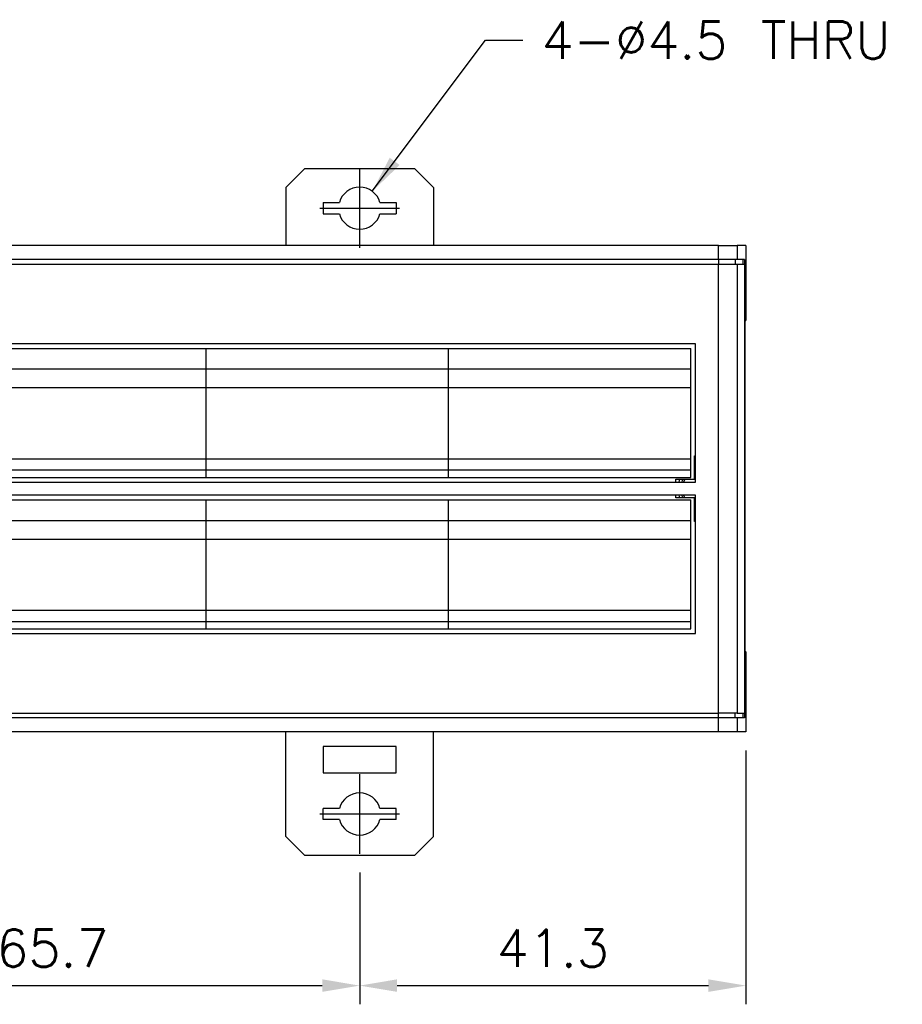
# Model space of a CAD drawing. Header units: millimetres. Extents: x 0 to 594, y 0 to 420.
# Tile 11 of 22: x 192 to 287, y 197 to 303. Entities that reach past the tile are written whole.
import ezdxf

# ---------------------------------------------------------------- set-up
doc = ezdxf.new("R2010")
doc.units = ezdxf.units.MM
doc.header["$PDSIZE"] = -1
doc.linetypes.add('CENTER2', pattern=[28.575, 19.05, -3.175, 3.175, -3.175])
doc.styles.get("Standard").update_dxf_attribs({"font": 'txt.shx', "bigfont": 'whgtxt.shx'})
doc.dimstyles.new('ISO-25', dxfattribs={"dimtxt": 2.5, "dimasz": 2.5, "dimexe": 1.25, "dimexo": 0.625, "dimtad": 1, "dimtxsty": 'Standard', "dimcen": 2.5, "dimadec": 0, "dimazin": 0, "dimtfac": 1, "dimtmove": 0, "dimatfit": 3, "dimfxl": 0, "dimarcsym": 0})

# ---------------------------------------------------------------- blocks, each defined once
blk = doc.blocks.new('*D13')
at = {"color": 8, "lineweight": -2}
for p, q in [((163.04, 211.56), (163.04, 197.45)), ((228.74, 211.56), (228.74, 197.45)), ((167.04, 199.45), (224.74, 199.45))]:
    blk.add_line(p, q, dxfattribs=at)
at = {"color": 8}
for points in [[(167.04, 200.12), (167.04, 198.78), (163.04, 199.45)], [(224.74, 200.12), (224.74, 198.78), (228.74, 199.45)]]:
    blk.add_solid(points, dxfattribs=at)
at = {"layer": 'Defpoints', "color": 0}
for p in [(163.04, 213.56), (228.74, 213.56), (228.74, 199.45)]:
    blk.add_point(p, dxfattribs=at)
at = {"color": 3, "insert": (195.89, 203.45), "char_height": 4, "attachment_point": 5}
blk.add_mtext('\\A1;65.7', dxfattribs=at)
blk = doc.blocks.new('*D14')
at = {"color": 8, "lineweight": -2}
for p, q in [((270.04, 224.61), (270.04, 197.45)), ((228.74, 211.56), (228.74, 197.45)), ((232.74, 199.45), (266.04, 199.45))]:
    blk.add_line(p, q, dxfattribs=at)
at = {"color": 8}
for points in [[(232.74, 200.12), (232.74, 198.78), (228.74, 199.45)], [(266.04, 200.12), (266.04, 198.78), (270.04, 199.45)]]:
    blk.add_solid(points, dxfattribs=at)
at = {"layer": 'Defpoints', "color": 0}
for p in [(270.04, 226.61), (228.74, 213.56), (270.04, 199.45)]:
    blk.add_point(p, dxfattribs=at)
at = {"color": 3, "insert": (249.39, 203.45), "char_height": 4, "attachment_point": 5}
blk.add_mtext('\\A1;41.3', dxfattribs=at)

msp = doc.modelspace()

# ---------------------------------------------------------------- linework, layer by layer
for p, q in [((222.838, 286.8087), (220.838, 284.8087)), ((234.638, 286.8087), (222.838, 286.8087)), ((236.638, 284.8087), (234.638, 286.8087)), ((220.838, 284.8087), (220.838, 278.6087)), ((236.638, 284.8087), (236.638, 278.6087)), ((224.838, 283.2087), (226.5695, 283.2087)), ((224.838, 283.2087), (224.838, 282.0087)), ((230.9065, 283.2087), (232.638, 283.2087)), ((232.638, 283.2087), (232.638, 282.0087)), ((224.838, 282.0087), (226.5695, 282.0087)), ((230.9065, 282.0087), (232.638, 282.0087)), ((267.112, 278.6087), (148.038, 278.6087)), ((267.112, 277.1087), (267.112, 278.6087)), ((267.112, 278.6087), (269.1106, 278.6087)), ((269.1106, 278.6087), (269.1106, 277.1087)), ((270.038, 278.6087), (269.1106, 278.6087)), ((270.038, 278.6087), (270.038, 270.6087)), ((267.112, 277.1087), (148.038, 277.1087)), ((269.1106, 277.1087), (267.112, 277.1087)), ((267.112, 277.1087), (267.112, 276.6087)), ((268.9108, 277.1087), (268.9108, 276.6087)), ((269.9059, 277.1087), (269.1106, 277.1087)), ((269.7058, 277.1087), (269.7058, 276.6087)), ((269.9059, 277.1087), (269.9059, 228.1086)), ((148.038, 276.6087), (267.112, 276.6087)), ((267.112, 228.6087), (267.112, 276.6087)), ((267.112, 276.6087), (269.1106, 276.6087)), ((269.1106, 276.6087), (269.1106, 228.6087)), ((269.1106, 276.6087), (269.8871, 276.6087)), ((269.8871, 276.6087), (269.8871, 228.6087)), ((269.9625, 235.2086), (269.9625, 270.6087)), ((269.9625, 270.6087), (270.038, 270.6087)), ((264.638, 268.1087), (160.038, 268.1087)), ((186.438, 267.6087), (212.338, 267.6087)), ((212.338, 267.6087), (238.238, 267.6087)), ((212.338, 265.4087), (212.338, 267.6087)), ((238.238, 267.6087), (264.138, 267.6087)), ((238.238, 265.4087), (238.238, 267.6087)), ((264.138, 265.4087), (264.138, 267.6087)), ((264.638, 253.3087), (264.638, 268.1087)), ((186.438, 265.4087), (212.338, 265.4087)), ((212.338, 265.4087), (238.238, 265.4087)), ((212.338, 263.4087), (212.338, 265.4087)), ((238.238, 265.4087), (264.138, 265.4087)), ((238.238, 263.4087), (238.238, 265.4087)), ((264.138, 263.4087), (264.138, 265.4087)), ((186.438, 263.4087), (212.338, 263.4087)), ((212.338, 263.4087), (238.238, 263.4087)), ((212.338, 255.8087), (212.338, 263.4087)), ((238.238, 263.4087), (264.138, 263.4087)), ((238.238, 255.8087), (238.238, 263.4087)), ((264.138, 255.8087), (264.138, 263.4087)), ((264.538, 256.1086), (264.638, 256.1086)), ((264.538, 253.6086), (264.538, 256.1086)), ((186.438, 255.8087), (212.338, 255.8087)), ((212.338, 255.8087), (238.238, 255.8087)), ((212.338, 254.6087), (212.338, 255.8087)), ((238.238, 255.8087), (264.138, 255.8087)), ((238.238, 254.6087), (238.238, 255.8087)), ((264.138, 254.6087), (264.138, 255.8087)), ((264.638, 255.5417), (264.538, 255.4918)), ((264.538, 255.0906), (264.638, 255.1483)), ((264.638, 254.9756), (264.538, 254.9135)), ((186.438, 254.6087), (212.338, 254.6087)), ((212.338, 253.8087), (212.338, 254.6087)), ((212.338, 254.6087), (238.238, 254.6087)), ((238.238, 254.6087), (264.138, 254.6087)), ((238.238, 253.8087), (238.238, 254.6087)), ((264.138, 253.8087), (264.138, 254.6087)), ((160.038, 253.3087), (264.638, 253.3087)), ((186.438, 253.8087), (212.338, 253.8087)), ((212.338, 253.8087), (238.238, 253.8087)), ((238.238, 253.8087), (264.138, 253.8087)), ((262.538, 253.6086), (264.538, 253.6086)), ((262.538, 253.3087), (262.538, 253.6086)), ((262.9457, 253.6086), (262.8643, 253.3087)), ((264.638, 251.9086), (160.038, 251.9086)), ((262.538, 251.6087), (262.538, 251.9086)), ((262.8643, 251.9086), (262.9457, 251.6087)), ((264.638, 237.1086), (264.638, 251.9086)), ((186.438, 251.4087), (212.338, 251.4087)), ((212.338, 249.2086), (212.338, 251.4087)), ((212.338, 251.4087), (238.238, 251.4087)), ((238.238, 251.4087), (264.138, 251.4087)), ((238.238, 249.2086), (238.238, 251.4087)), ((264.538, 251.6087), (262.538, 251.6087)), ((264.138, 249.2086), (264.138, 251.4087)), ((264.538, 249.1086), (264.538, 251.6087)), ((264.538, 250.3038), (264.638, 250.2417)), ((264.638, 250.069), (264.538, 250.1267)), ((264.538, 249.7255), (264.638, 249.6757)), ((186.438, 249.2086), (212.338, 249.2086)), ((212.338, 247.2087), (212.338, 249.2086)), ((212.338, 249.2086), (238.238, 249.2086)), ((238.238, 249.2086), (264.138, 249.2086)), ((238.238, 247.2087), (238.238, 249.2086)), ((264.138, 247.2087), (264.138, 249.2086)), ((264.638, 249.1086), (264.538, 249.1086)), ((186.438, 247.2087), (212.338, 247.2087)), ((212.338, 239.6086), (212.338, 247.2087)), ((212.338, 247.2087), (238.238, 247.2087)), ((238.238, 247.2087), (264.138, 247.2087)), ((238.238, 239.6086), (238.238, 247.2087)), ((264.138, 239.6086), (264.138, 247.2087)), ((186.438, 239.6086), (212.338, 239.6086)), ((212.338, 238.4087), (212.338, 239.6086)), ((212.338, 239.6086), (238.238, 239.6086)), ((238.238, 239.6086), (264.138, 239.6086)), ((238.238, 238.4087), (238.238, 239.6086)), ((264.138, 238.4087), (264.138, 239.6086)), ((186.438, 238.4087), (212.338, 238.4087)), ((212.338, 237.6087), (212.338, 238.4087)), ((212.338, 238.4087), (238.238, 238.4087)), ((238.238, 237.6087), (238.238, 238.4087)), ((238.238, 238.4087), (264.138, 238.4087)), ((264.138, 237.6087), (264.138, 238.4087)), ((160.038, 237.1086), (264.638, 237.1086)), ((186.438, 237.6087), (212.338, 237.6087)), ((212.338, 237.6087), (238.238, 237.6087)), ((238.238, 237.6087), (264.138, 237.6087)), ((270.038, 235.1388), (269.9625, 235.2086)), ((270.038, 235.1388), (270.038, 226.6087)), ((148.038, 228.6087), (267.112, 228.6087)), ((269.1106, 228.6087), (267.112, 228.6087)), ((267.112, 228.1086), (267.112, 228.6087)), ((268.9108, 228.1086), (268.9108, 228.6087)), ((269.1106, 228.6087), (269.8871, 228.6087)), ((269.7058, 228.6087), (269.7058, 228.1086)), ((267.112, 228.1086), (148.038, 228.1086)), ((267.112, 226.6087), (267.112, 228.1086)), ((269.1106, 228.1086), (267.112, 228.1086)), ((269.1106, 228.1086), (269.1106, 226.6087)), ((269.9059, 228.1086), (269.1106, 228.1086)), ((267.112, 226.6087), (148.038, 226.6087)), ((220.838, 215.4087), (220.838, 226.6087)), ((236.638, 215.4087), (236.638, 226.6087)), ((269.1106, 226.6087), (267.112, 226.6087)), ((270.038, 226.6087), (269.1106, 226.6087)), ((232.638, 225.0087), (224.838, 225.0087)), ((224.838, 225.0087), (224.838, 222.2087)), ((232.638, 222.2087), (232.638, 225.0087)), ((224.838, 222.2087), (232.638, 222.2087)), ((224.838, 217.2087), (224.838, 218.4086)), ((226.5695, 218.4086), (224.838, 218.4086)), ((232.638, 218.4086), (230.9065, 218.4086)), ((232.638, 217.2087), (232.638, 218.4086)), ((226.5695, 217.2087), (224.838, 217.2087)), ((232.638, 217.2087), (230.9065, 217.2087)), ((220.838, 215.4087), (222.838, 213.4087)), ((234.638, 213.4087), (236.638, 215.4087)), ((222.838, 213.4087), (234.638, 213.4087))]:
    msp.add_line(p, q)
at = {"color": 1, "linetype": 'CENTER2'}
for p, q in [((228.738, 286.8587), (228.738, 278.3587)), ((224.488, 282.6087), (232.988, 282.6087)), ((228.738, 222.0587), (228.738, 213.5587)), ((224.488, 217.8087), (232.988, 217.8087))]:
    msp.add_line(p, q, dxfattribs=at)
at = {"flags": 128}
for points in [[(263.2237, 253.3087), (263.2799, 253.5048), (263.3159, 253.6086)], [(263.4763, 253.6086), (263.4593, 253.564), (263.3786, 253.3087)], [(263.3159, 251.6087), (263.2799, 251.7125), (263.2237, 251.9086)], [(263.3786, 251.9086), (263.4593, 251.6533), (263.4763, 251.6087)]]:
    msp.add_lwpolyline(points, dxfattribs=at)
for centre, start, end in [((228.738, 282.6087), 15.46601, 164.53399), ((228.738, 282.6087), 195.46601, 344.53399), ((228.738, 217.8087), 15.46601, 164.53399), ((228.738, 217.8087), 195.46601, 344.53399)]:
    msp.add_arc(centre, 2.25, start, end)

# ---------------------------------------------------------------- texts
at = {"color": 3, "insert": (248.1855, 302.583), "char_height": 4, "attachment_point": 1}
msp.add_mtext('\\A1;4-%%C4.5 THRU', dxfattribs=at)

# ---------------------------------------------------------------- dimensions: what is measured, and where the dimension line sits
for base, p1, p2, picture, middle in [((270.038, 199.4492), (228.738, 213.5587), (270.038, 226.6087), '*D14', (249.388, 203.4492)), ((228.738, 199.4492), (163.038, 213.5587), (228.738, 213.5587), '*D13', (195.888, 203.4492))]:
    dim = msp.add_linear_dim(base=base, p1=p1, p2=p2, dimstyle='ISO-25', override={"dimscale": 2, "dimtxt": 2, "dimasz": 2, "dimexe": 1, "dimexo": 1, "dimgap": 1, "dimdec": 3, "dimzin": 9, "dimdsep": 46, "dimcen": 0, "dimclrd": 8, "dimclre": 8, "dimclrt": 3, "dimadec": 3, "dimazin": 2, "dimtdec": 3, "dimfxl": 0.6, "dimtolj": 1, "dimtzin": 1, "dimarcsym": 1})
    dim.commit()
    dim.dimension.update_dxf_attribs({"geometry": picture, "text_midpoint": middle})

# ---------------------------------------------------------------- leaders
at = {"annotation_type": 0, "has_hookline": 1, "hookline_direction": 0, "text_width": 38.5833}
msp.add_leader([(230.0859, 284.4103), (242.1855, 300.583), (246.1855, 300.583)], dimstyle='ISO-25', override={"dimscale": 2, "dimtxt": 2, "dimasz": 2, "dimexe": 1, "dimexo": 1, "dimgap": 1, "dimtad": 0, "dimdec": 3, "dimzin": 9, "dimdsep": 46, "dimcen": 0, "dimclrd": 8, "dimclre": 8, "dimclrt": 3, "dimadec": 3, "dimazin": 2, "dimtdec": 3, "dimfxl": 0.6, "dimtolj": 1, "dimtzin": 1, "dimarcsym": 1}, dxfattribs=at)

doc.saveas('drawing.dxf')
